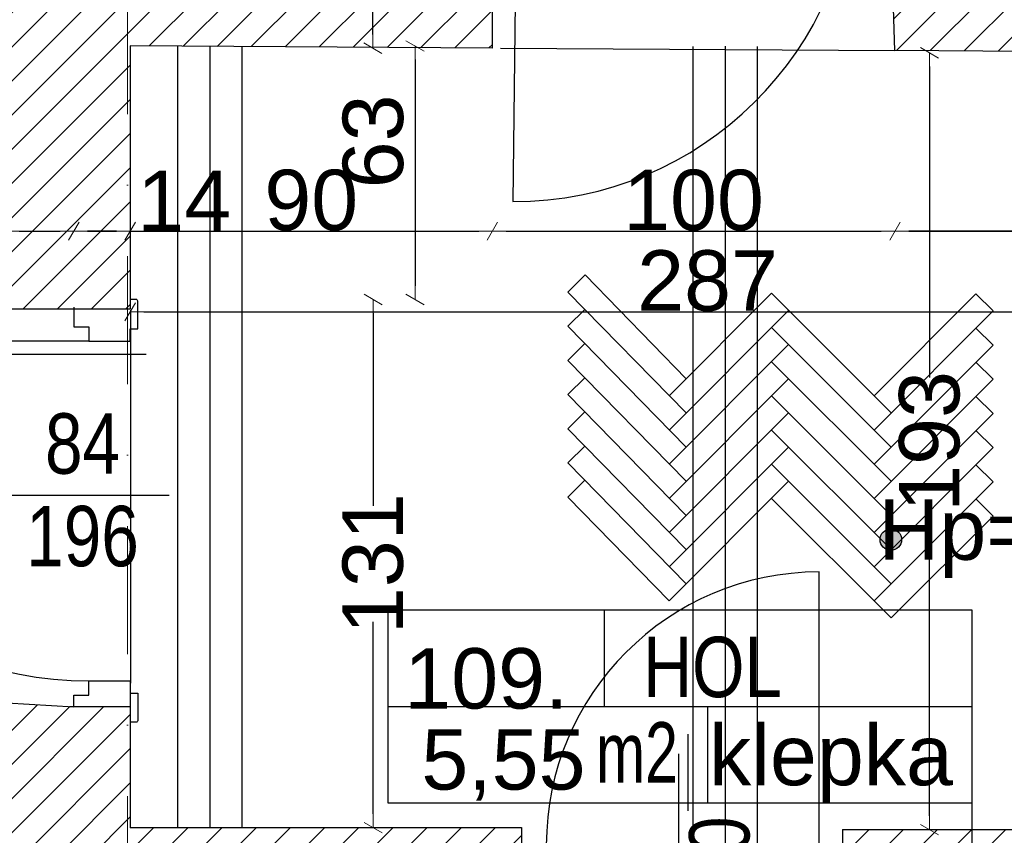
# Model space of a CAD drawing. Header units: millimetres. Extents: x 75999 to 132160, y -108895 to -89040.
# Tile 39 of 61: x 101700 to 104146, y -102482 to -100457. Entities that reach past the tile are written whole.
import ezdxf

# ---------------------------------------------------------------- set-up
doc = ezdxf.new("R2010")
doc.units = ezdxf.units.MM
doc.header["$MEASUREMENT"] = 0
doc.linetypes.add('Dot & Dashed', pattern=[670.277762, 317.5, -176.388889, 0, -176.388874])
for name, color, linetype in [('A-DRZWI', 7, 'Continuous'), ('A-OPISY-2', 7, 'Continuous'), ('A-OPISY-3', 7, 'Continuous'), ('A-WIDOK', 7, 'Continuous'), ('A-WYSOKOSCI', 7, 'Continuous'), ('belki nad', 7, 'Continuous'), ('DIM MALY', 7, 'Continuous'), ('Drawing & Figure', 7, 'Continuous'), ('DRZWI', 7, 'Continuous'), ('linia nadproza', 7, 'Continuous'), ('opisy inne', 7, 'Continuous'), ('OSIE', 7, 'Continuous'), ('POSADZKI', 7, 'Continuous'), ('SCIANY_KONSTR', 7, 'Continuous'), ('Structural - Bearing', 7, 'Continuous'), ('Structural - Grid', 7, 'Continuous')]:
    doc.layers.add(name, color=color, linetype=linetype)
doc.styles.add('STYL_AUTOMATYCZNY_1', font='arial.ttf')
doc.styles.add('STYL_AUTOMATYCZNY_2', font='arial.ttf')
doc.styles.add('STYL_AUTOMATYCZNY_4', font='arial.ttf', dxfattribs={"width": 0.8})
doc.styles.add('STYL_AUTOMATYCZNY_5', font='arial.ttf', dxfattribs={"width": 0.7})
doc.dimstyles.new('STYL_AUTOMATYCZNY__1', dxfattribs={"dimtxt": 150, "dimasz": 34.231941, "dimexe": 0.18, "dimexo": 0.0625, "dimgap": 0, "dimtad": 1, "dimdec": 0, "dimlfac": 0.1, "dimzin": 0, "dimdsep": 46, "dimtxsty": 'STYL_AUTOMATYCZNY_2', "dimblk": 'ARROWHEAD_2', "dimblk1": 'ARROWHEAD_2', "dimblk2": 'ARROWHEAD_2', "dimcen": 0.09, "dimse1": 1, "dimse2": 1, "dimclrd": 5, "dimclre": 5, "dimclrt": 5, "dimadec": 0, "dimazin": 0, "dimtfac": 1, "dimtdec": 4, "dimtmove": 0, "dimatfit": 3, "dimfxl": 0, "dimtolj": 1, "dimtzin": 0, "dimarcsym": 0})
doc.dimstyles.new('STYL_AUTOMATYCZNY__3', dxfattribs={"dimtxt": 150, "dimasz": 34.231941, "dimexe": 0.18, "dimexo": 0.0625, "dimgap": 0, "dimtad": 1, "dimtih": 1, "dimtoh": 1, "dimdec": 0, "dimlfac": 0.1, "dimzin": 0, "dimdsep": 46, "dimtxsty": 'STYL_AUTOMATYCZNY_2', "dimblk": 'ARROWHEAD_2', "dimblk1": 'ARROWHEAD_2', "dimblk2": 'ARROWHEAD_2', "dimcen": 0.09, "dimse1": 1, "dimse2": 1, "dimclrd": 5, "dimclre": 5, "dimclrt": 1, "dimadec": 0, "dimazin": 0, "dimtfac": 1, "dimtdec": 4, "dimtmove": 0, "dimatfit": 3, "dimfxl": 0, "dimtolj": 1, "dimtzin": 0, "dimarcsym": 0})
doc.dimstyles.new('STYL_AUTOMATYCZNY__4', dxfattribs={"dimtxt": 150, "dimasz": 34.231941, "dimexe": 0.18, "dimexo": 0.0625, "dimgap": 0, "dimtad": 1, "dimdec": 0, "dimlfac": 0.1, "dimzin": 0, "dimdsep": 46, "dimtxsty": 'STYL_AUTOMATYCZNY_2', "dimblk": 'ARROWHEAD_2', "dimblk1": 'ARROWHEAD_2', "dimblk2": 'ARROWHEAD_2', "dimcen": 0.09, "dimse1": 1, "dimse2": 1, "dimclrd": 5, "dimclre": 5, "dimclrt": 1, "dimadec": 0, "dimazin": 0, "dimtfac": 1, "dimtdec": 4, "dimtmove": 0, "dimatfit": 3, "dimfxl": 0, "dimtolj": 1, "dimtzin": 0, "dimarcsym": 0})
doc.dimstyles.new('STYL_AUTOMATYCZNY__5', dxfattribs={"dimtxt": 150, "dimasz": 34.231941, "dimexe": 0.18, "dimexo": 0.0625, "dimgap": 0, "dimtad": 1, "dimdec": 0, "dimlfac": 0.1, "dimzin": 0, "dimdsep": 46, "dimtxsty": 'STYL_AUTOMATYCZNY_2', "dimblk": 'ARROWHEAD_2', "dimblk1": 'ARROWHEAD_2', "dimblk2": 'ARROWHEAD_2', "dimcen": 0.09, "dimse1": 1, "dimse2": 1, "dimclrd": 5, "dimclre": 5, "dimclrt": 1, "dimadec": 0, "dimazin": 0, "dimtfac": 1, "dimtdec": 4, "dimtmove": 2, "dimatfit": 3, "dimfxl": 0, "dimtolj": 1, "dimtzin": 0, "dimarcsym": 0})
pattern_1 = [(45, (0, 0), (-42.426407, 42.426407), [])]

# ---------------------------------------------------------------- blocks, each defined once
blk = doc.blocks.new('ARROWHEAD_2')
at = {"color": 0, "linetype": 'Continuous', "lineweight": 0}
for p, q in [((0, 0), (-1, 0)), ((-0.378, -0.655), (0.378, 0.655))]:
    blk.add_line(p, q, dxfattribs=at)
blk = doc.blocks.new('*D13')
at = {"layer": 'A-WIDOK', "color": 5, "lineweight": -2}
for p, q in [((102576.7, -99991.6), (102576.7, -100135.2)), ((102576.7, -100493.1), (102576.7, -100350))]:
    blk.add_line(p, q, dxfattribs=at)
at = {"layer": 'Defpoints', "color": 0}
for p in [(102576.7, -99957.3), (103359.3, -99957.3), (102604.5, -100527.3)]:
    blk.add_point(p, dxfattribs=at)
at = {"layer": 'A-WIDOK', "color": 5, "lineweight": -2, "xscale": 34.23194115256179, "yscale": 34.23194115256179, "zscale": 34.23194115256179}
for p, rotation in [((102576.7, -99957.3), 90), ((102576.7, -100527.3), 270)]:
    blk.add_blockref('ARROWHEAD_2', p, dxfattribs=dict(at, rotation=rotation))
at = {"layer": 'A-WIDOK', "color": 5, "insert": (102576.7, -100242.6), "char_height": 150, "attachment_point": 5, "rotation": 90, "style": 'STYL_AUTOMATYCZNY_2'}
blk.add_mtext('\\A1;57', dxfattribs=at)
blk = doc.blocks.new('*D19')
at = {"layer": 'Defpoints', "color": 0}
for p in [(101974.1, -100926.8), (104843.4, -101181.9), (104843.4, -101328.2)]:
    blk.add_point(p, dxfattribs=at)
at = {"layer": 'DIM MALY', "color": 5, "lineweight": -2}
blk.add_line((102008.3, -101181.9), (104809.2, -101181.9), dxfattribs=at)
at = {"layer": 'DIM MALY', "color": 5, "lineweight": -2, "xscale": 34.23194115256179, "yscale": 34.23194115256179, "zscale": 34.23194115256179, "rotation": 180}
blk.add_blockref('ARROWHEAD_2', (101974.1, -101181.9), dxfattribs=at)
at = {"layer": 'DIM MALY', "color": 5, "lineweight": -2, "xscale": 34.23194115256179, "yscale": 34.23194115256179, "zscale": 34.23194115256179}
blk.add_blockref('ARROWHEAD_2', (104843.4, -101181.9), dxfattribs=at)
at = {"layer": 'DIM MALY', "color": 1, "insert": (103408.4, -101105.3), "char_height": 150, "attachment_point": 5, "style": 'STYL_AUTOMATYCZNY_2'}
blk.add_mtext('\\A1;287', dxfattribs=at)
blk = doc.blocks.new('*D109')
at = {"layer": 'Defpoints', "color": 0}
for p in [(101834.1, -100981.9), (101834.1, -101086.9), (101974.1, -101086.9)]:
    blk.add_point(p, dxfattribs=at)
at = {"layer": 'DIM MALY', "color": 5, "lineweight": -2}
for p, q in [((101939.9, -100981.9), (101868.4, -100981.9)), ((101974.1, -100981.9), (102008.3, -100981.9)), ((102008.3, -100981.9), (102208.5, -100981.9))]:
    blk.add_line(p, q, dxfattribs=at)
at = {"layer": 'DIM MALY', "color": 5, "lineweight": -2, "xscale": 34.23194115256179, "yscale": 34.23194115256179, "zscale": 34.23194115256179, "rotation": 180}
blk.add_blockref('ARROWHEAD_2', (101834.1, -100981.9), dxfattribs=at)
at = {"layer": 'DIM MALY', "color": 5, "lineweight": -2, "xscale": 34.23194115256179, "yscale": 34.23194115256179, "zscale": 34.23194115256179}
blk.add_blockref('ARROWHEAD_2', (101974.1, -100981.9), dxfattribs=at)
at = {"layer": 'DIM MALY', "color": 1, "insert": (102108.4, -100906.6), "char_height": 150, "attachment_point": 5, "style": 'STYL_AUTOMATYCZNY_2'}
blk.add_mtext('\\A1;14', dxfattribs=at)
blk = doc.blocks.new('*D110')
at = {"layer": 'Defpoints', "color": 0}
for p in [(101834.1, -100981.9), (101834.1, -101086.9), (101664.2, -101132.7)]:
    blk.add_point(p, dxfattribs=at)
at = {"layer": 'DIM MALY', "color": 5, "lineweight": -2}
for p, q in [((101629.9, -100981.9), (101429.2, -100981.9)), ((101664.2, -100981.9), (101629.9, -100981.9)), ((101698.4, -100981.9), (101799.9, -100981.9))]:
    blk.add_line(p, q, dxfattribs=at)
at = {"layer": 'DIM MALY', "color": 5, "lineweight": -2, "xscale": 34.23194115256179, "yscale": 34.23194115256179, "zscale": 34.23194115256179, "rotation": 180}
blk.add_blockref('ARROWHEAD_2', (101664.2, -100981.9), dxfattribs=at)
at = {"layer": 'DIM MALY', "color": 5, "lineweight": -2, "xscale": 34.23194115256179, "yscale": 34.23194115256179, "zscale": 34.23194115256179}
blk.add_blockref('ARROWHEAD_2', (101834.1, -100981.9), dxfattribs=at)
at = {"layer": 'DIM MALY', "color": 1, "insert": (101529.5, -100906.6), "char_height": 150, "attachment_point": 5, "style": 'STYL_AUTOMATYCZNY_2'}
blk.add_mtext('\\A1;17', dxfattribs=at)
blk = doc.blocks.new('*D111')
at = {"layer": 'Defpoints', "color": 0}
for p in [(101974.1, -100981.9), (101834.1, -101086.9), (101974.1, -101086.9)]:
    blk.add_point(p, dxfattribs=at)
at = {"layer": 'DIM MALY', "color": 5, "lineweight": -2}
for p, q in [((101868.4, -100981.9), (101939.9, -100981.9)), ((101974.1, -100981.9), (102008.3, -100981.9)), ((102008.3, -100981.9), (102208.5, -100981.9))]:
    blk.add_line(p, q, dxfattribs=at)
at = {"layer": 'DIM MALY', "color": 5, "lineweight": -2, "xscale": 34.23194115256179, "yscale": 34.23194115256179, "zscale": 34.23194115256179, "rotation": 180}
blk.add_blockref('ARROWHEAD_2', (101834.1, -100981.9), dxfattribs=at)
at = {"layer": 'DIM MALY', "color": 5, "lineweight": -2, "xscale": 34.23194115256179, "yscale": 34.23194115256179, "zscale": 34.23194115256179}
blk.add_blockref('ARROWHEAD_2', (101974.1, -100981.9), dxfattribs=at)
at = {"layer": 'DIM MALY', "color": 1, "insert": (102108.4, -100906.6), "char_height": 150, "attachment_point": 5, "style": 'STYL_AUTOMATYCZNY_2'}
blk.add_mtext('\\A1;14', dxfattribs=at)
blk = doc.blocks.new('*D114')
at = {"layer": 'Defpoints', "color": 0}
for p in [(103873.8, -100606.8), (103873.8, -100981.9), (104843.4, -100975.9)]:
    blk.add_point(p, dxfattribs=at)
at = {"layer": 'DIM MALY', "color": 5, "lineweight": -2}
blk.add_line((104809.2, -100981.9), (103908.1, -100981.9), dxfattribs=at)
at = {"layer": 'DIM MALY', "color": 5, "lineweight": -2, "xscale": 34.23194115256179, "yscale": 34.23194115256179, "zscale": 34.23194115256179, "rotation": 180}
blk.add_blockref('ARROWHEAD_2', (103873.8, -100981.9), dxfattribs=at)
at = {"layer": 'DIM MALY', "color": 5, "lineweight": -2, "xscale": 34.23194115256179, "yscale": 34.23194115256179, "zscale": 34.23194115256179}
blk.add_blockref('ARROWHEAD_2', (104843.4, -100981.9), dxfattribs=at)
at = {"layer": 'DIM MALY', "color": 1, "insert": (104358.4, -100905.3), "char_height": 150, "attachment_point": 5, "style": 'STYL_AUTOMATYCZNY_2'}
blk.add_mtext('\\A1;97', dxfattribs=at)
blk = doc.blocks.new('*D115')
at = {"layer": 'Defpoints', "color": 0}
for p in [(102874.1, -100600.9), (103873.8, -100606.8), (103873.8, -100981.9)]:
    blk.add_point(p, dxfattribs=at)
at = {"layer": 'DIM MALY', "color": 5, "lineweight": -2}
blk.add_line((102908.4, -100981.9), (103839.6, -100981.9), dxfattribs=at)
at = {"layer": 'DIM MALY', "color": 5, "lineweight": -2, "xscale": 34.23194115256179, "yscale": 34.23194115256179, "zscale": 34.23194115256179, "rotation": 180}
blk.add_blockref('ARROWHEAD_2', (102874.1, -100981.9), dxfattribs=at)
at = {"layer": 'DIM MALY', "color": 5, "lineweight": -2, "xscale": 34.23194115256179, "yscale": 34.23194115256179, "zscale": 34.23194115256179}
blk.add_blockref('ARROWHEAD_2', (103873.8, -100981.9), dxfattribs=at)
at = {"layer": 'DIM MALY', "color": 1, "insert": (103373.6, -100905.3), "char_height": 150, "attachment_point": 5, "style": 'STYL_AUTOMATYCZNY_2'}
blk.add_mtext('\\A1;100', dxfattribs=at)
blk = doc.blocks.new('*D116')
at = {"layer": 'Defpoints', "color": 0}
for p in [(103873.8, -100606.8), (104843.4, -100975.9), (104843.4, -100981.9)]:
    blk.add_point(p, dxfattribs=at)
at = {"layer": 'DIM MALY', "color": 5, "lineweight": -2}
blk.add_line((103908.1, -100981.9), (104809.2, -100981.9), dxfattribs=at)
at = {"layer": 'DIM MALY', "color": 5, "lineweight": -2, "xscale": 34.23194115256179, "yscale": 34.23194115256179, "zscale": 34.23194115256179, "rotation": 180}
blk.add_blockref('ARROWHEAD_2', (103873.8, -100981.9), dxfattribs=at)
at = {"layer": 'DIM MALY', "color": 5, "lineweight": -2, "xscale": 34.23194115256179, "yscale": 34.23194115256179, "zscale": 34.23194115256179}
blk.add_blockref('ARROWHEAD_2', (104843.4, -100981.9), dxfattribs=at)
at = {"layer": 'DIM MALY', "color": 1, "insert": (104358.4, -100905.3), "char_height": 150, "attachment_point": 5, "style": 'STYL_AUTOMATYCZNY_2'}
blk.add_mtext('\\A1;97', dxfattribs=at)
blk = doc.blocks.new('*D117')
at = {"layer": 'Defpoints', "color": 0}
for p in [(102874.1, -100600.9), (101974.1, -100948.1), (102874.1, -100981.9)]:
    blk.add_point(p, dxfattribs=at)
at = {"layer": 'DIM MALY', "color": 5, "lineweight": -2}
blk.add_line((102008.3, -100981.9), (102839.9, -100981.9), dxfattribs=at)
at = {"layer": 'DIM MALY', "color": 5, "lineweight": -2, "xscale": 34.23194115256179, "yscale": 34.23194115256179, "zscale": 34.23194115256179, "rotation": 180}
blk.add_blockref('ARROWHEAD_2', (101974.1, -100981.9), dxfattribs=at)
at = {"layer": 'DIM MALY', "color": 5, "lineweight": -2, "xscale": 34.23194115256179, "yscale": 34.23194115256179, "zscale": 34.23194115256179}
blk.add_blockref('ARROWHEAD_2', (102874.1, -100981.9), dxfattribs=at)
at = {"layer": 'DIM MALY', "color": 1, "insert": (102423.9, -100905.3), "char_height": 150, "attachment_point": 5, "style": 'STYL_AUTOMATYCZNY_2'}
blk.add_mtext('\\A1;90', dxfattribs=at)
blk = doc.blocks.new('*D118')
at = {"layer": 'Defpoints', "color": 0}
for p in [(102874.1, -100600.9), (103873.8, -100606.8), (103873.8, -100981.9)]:
    blk.add_point(p, dxfattribs=at)
at = {"layer": 'DIM MALY', "color": 5, "lineweight": -2}
blk.add_line((102908.4, -100981.9), (103839.6, -100981.9), dxfattribs=at)
at = {"layer": 'DIM MALY', "color": 5, "lineweight": -2, "xscale": 34.23194115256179, "yscale": 34.23194115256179, "zscale": 34.23194115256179, "rotation": 180}
blk.add_blockref('ARROWHEAD_2', (102874.1, -100981.9), dxfattribs=at)
at = {"layer": 'DIM MALY', "color": 5, "lineweight": -2, "xscale": 34.23194115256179, "yscale": 34.23194115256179, "zscale": 34.23194115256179}
blk.add_blockref('ARROWHEAD_2', (103873.8, -100981.9), dxfattribs=at)
at = {"layer": 'DIM MALY', "color": 1, "insert": (103373.6, -100905.3), "char_height": 150, "attachment_point": 5, "style": 'STYL_AUTOMATYCZNY_2'}
blk.add_mtext('\\A1;100', dxfattribs=at)
blk = doc.blocks.new('*D119')
at = {"layer": 'Defpoints', "color": 0}
for p in [(103873.8, -100606.8), (104843.4, -100975.9), (104843.4, -100981.9)]:
    blk.add_point(p, dxfattribs=at)
at = {"layer": 'DIM MALY', "color": 5, "lineweight": -2}
blk.add_line((103908.1, -100981.9), (104809.2, -100981.9), dxfattribs=at)
at = {"layer": 'DIM MALY', "color": 5, "lineweight": -2, "xscale": 34.23194115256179, "yscale": 34.23194115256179, "zscale": 34.23194115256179, "rotation": 180}
blk.add_blockref('ARROWHEAD_2', (103873.8, -100981.9), dxfattribs=at)
at = {"layer": 'DIM MALY', "color": 5, "lineweight": -2, "xscale": 34.23194115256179, "yscale": 34.23194115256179, "zscale": 34.23194115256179}
blk.add_blockref('ARROWHEAD_2', (104843.4, -100981.9), dxfattribs=at)
at = {"layer": 'DIM MALY', "color": 1, "insert": (104358.4, -100905.3), "char_height": 150, "attachment_point": 5, "style": 'STYL_AUTOMATYCZNY_2'}
blk.add_mtext('\\A1;97', dxfattribs=at)
blk = doc.blocks.new('*D123')
at = {"layer": 'Defpoints', "color": 0}
for p in [(102492.9, -100521.7), (102443.5, -101151.5), (102681.7, -101151.5)]:
    blk.add_point(p, dxfattribs=at)
at = {"layer": 'DIM MALY', "color": 5, "lineweight": -2}
blk.add_line((102681.7, -100555.9), (102681.7, -101117.2), dxfattribs=at)
at = {"layer": 'DIM MALY', "color": 5, "lineweight": -2, "xscale": 34.23194115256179, "yscale": 34.23194115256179, "zscale": 34.23194115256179}
for p, rotation in [((102681.7, -100521.7), 90), ((102681.7, -101151.5), 270)]:
    blk.add_blockref('ARROWHEAD_2', p, dxfattribs=dict(at, rotation=rotation))
at = {"layer": 'DIM MALY', "color": 1, "insert": (102578.1, -100758.9), "char_height": 150, "attachment_point": 5, "rotation": 90, "style": 'STYL_AUTOMATYCZNY_2'}
blk.add_mtext('\\A1;63', dxfattribs=at)
blk = doc.blocks.new('*D124')
at = {"layer": 'Defpoints', "color": 0}
for p in [(102479.4, -101151.5), (101974.1, -102462.9), (102577.6, -102462.9)]:
    blk.add_point(p, dxfattribs=at)
at = {"layer": 'DIM MALY', "color": 5, "lineweight": -2}
for p, q in [((102577.6, -101185.7), (102577.6, -101663.4)), ((102577.6, -102428.6), (102577.6, -101951.7))]:
    blk.add_line(p, q, dxfattribs=at)
at = {"layer": 'DIM MALY', "color": 5, "lineweight": -2, "xscale": 34.23194115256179, "yscale": 34.23194115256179, "zscale": 34.23194115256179}
for p, rotation in [((102577.6, -101151.5), 90), ((102577.6, -102462.9), 270)]:
    blk.add_blockref('ARROWHEAD_2', p, dxfattribs=dict(at, rotation=rotation))
at = {"layer": 'DIM MALY', "color": 1, "insert": (102577.6, -101807.5), "char_height": 150, "attachment_point": 5, "rotation": 90, "style": 'STYL_AUTOMATYCZNY_2'}
blk.add_mtext('\\A1;131', dxfattribs=at)
blk = doc.blocks.new('*D329')
at = {"layer": 'Defpoints', "color": 0}
for p in [(104171.9, -100538.9), (103960.1, -102467.9), (104172, -102467.9)]:
    blk.add_point(p, dxfattribs=at)
at = {"layer": 'DIM MALY', "color": 5, "lineweight": -2}
for p, q in [((103960.1, -100573.1), (103960.1, -101345.1)), ((103960.1, -102433.6), (103960.1, -101662.4))]:
    blk.add_line(p, q, dxfattribs=at)
at = {"layer": 'DIM MALY', "color": 5, "lineweight": -2, "xscale": 34.23194115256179, "yscale": 34.23194115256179, "zscale": 34.23194115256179}
for p, rotation in [((103960.1, -100538.9), 90), ((103960.1, -102467.9), 270)]:
    blk.add_blockref('ARROWHEAD_2', p, dxfattribs=dict(at, rotation=rotation))
at = {"layer": 'DIM MALY', "color": 1, "insert": (103960.1, -101503.8), "char_height": 150, "attachment_point": 5, "rotation": 90, "style": 'STYL_AUTOMATYCZNY_2'}
blk.add_mtext('\\A1;193', dxfattribs=at)

msp = doc.modelspace()

# ---------------------------------------------------------------- hatches: boundary and pattern name
at = {"layer": 'A-WYSOKOSCI'}
msp.add_hatch(color=256, dxfattribs=at).paths.add_polyline_path([(103890.4, -101747.7, 1), (103837, -101747.7, 1)])
at = {"layer": 'Drawing & Figure'}
h = msp.add_hatch(dxfattribs=at)
h.set_pattern_fill('Common_Brick_0001', color=256, style=0, pattern_type=2)
h.set_pattern_definition(pattern_1)
h.paths.add_polyline_path([(99094.4, -98984.5), (99094.4, -99114.5), (99105, -99682.9), (101265, -99682.9), (101265, -99914.6), (101265, -100205.7), (101265, -100632.9), (101664.2, -100632.9), (101664.2, -101174.4), (101974.1, -101174.4), (101974.1, -100521.7), (102874.1, -100527), (102875, -100087.3), (102850.9, -100084.7), (102850.9, -99957.3), (102821.1, -99957.2), (102821.1, -99956.7), (102191.9, -99954.2), (102190.9, -99903.3), (101953.7, -99903.3), (101953, -99466.3), (101952.9, -99403.3), (102190.9, -99403.3), (102188.5, -99228.9), (102184.6, -98949.9), (102182, -98765.8), (102162, -98765.8), (102087.1, -98765.8), (102087.1, -98765.9), (101949.5, -98769.1), (101949.5, -98625.8), (102182, -98625.8), (102181.9, -94913.1), (102053.8, -94913.1), (101659.4, -94891.2), (101644.5, -98079.9), (101329.1, -98081.1), (101314.5, -98961), (99339.4, -98984.5), (99339.4, -98984.2), (99259.4, -98984.3), (99179.4, -98984.4), (99124.2, -98984.5)])
h = msp.add_hatch(dxfattribs=at)
h.set_pattern_fill('Common_Brick_0001', color=256, style=0, pattern_type=2)
h.set_pattern_definition(pattern_1)
h.paths.add_polyline_path([(99004.1, -105130.5), (99004.1, -105133.1), (99004.1, -105263.1), (99017.4, -105383.1), (99026.9, -105383.1, -0.383982), (99062.4, -105418.4), (99074.8, -105418.4), (99074.8, -105433.4, 1.205804), (99122.6, -105465.6), (99137.4, -105465.6), (99137.4, -105483.1), (99204.1, -105483.1), (100947.8, -105483.1), (101030.5, -105483.1), (101030.5, -105465.6), (101045.3, -105465.6, 0.263086), (101068.2, -105483.1), (101076.2, -105483.1, 0.761796), (101083.7, -105427), (101083.7, -105412.2), (101530.5, -105412.2), (101977.3, -105412.2), (101977.3, -105427, 0.761796), (101984.8, -105483.1), (101992.7, -105483.1, 0.263086), (102015.7, -105465.6), (102030.5, -105465.6), (102030.5, -105483.1), (102113.1, -105483.1), (103924.3, -105483.1), (103924.3, -105465.7), (103939, -105465.7, 1.205804), (103986.9, -105433.5), (103986.9, -105418.5), (103999.2, -105418.5, -0.383982), (104034.7, -105383.1), (104044.2, -105383.1), (104057.6, -105263.1), (104057.6, -105133.1), (104057.6, -105120.6), (103945.6, -104852.9), (103944.9, -104852.9), (103844.1, -104852.9), (103844.1, -104162.2), (103844.1, -102612.9), (104065.1, -102614.3), (104741.9, -102618.9), (104741.9, -102618.7), (106171.9, -102627.6), (106171.9, -102628.6), (106251.9, -102629.2), (106251.9, -102618.7), (106370.4, -102462.9), (104954.1, -102462.9), (104954.1, -102402.3), (104954.2, -102162.3), (104954.2, -101922.3), (104954.2, -101876.9), (104954.2, -101286.9), (104954.2, -101086.9), (104954.2, -100540.3), (105004.2, -100540.6), (105004.6, -100517.3), (105003.8, -100516.6), (105001.4, -100099.6), (105011.2, -100099.6), (104997.1, -99971.2), (104808.8, -99969.9), (104807.5, -100169.9), (104600.5, -100168.5), (104107.5, -100165.1), (104108.8, -99965.1), (103861, -99963.2), (103861, -100145.9), (103873.8, -100532.8), (104843.4, -100540.6), (104843.4, -101086.9), (104843.4, -101286.9), (104843.4, -101876.9), (104843.5, -102467.9), (104065.1, -102467.9), (103743.6, -102467.9), (103743.6, -102482.8), (103746.4, -102482.8), (103744.1, -102612.9), (103743.7, -102612.9), (103744, -104162.2), (103744.1, -104862.9), (101964.1, -104862.9), (101964.1, -104482.9), (101889.3, -104482.9), (101749.6, -104482.9), (101749.6, -104482.7), (101749.3, -104342.9), (101963.9, -104342.9), (101963.9, -104162.2), (101963.9, -102612.9), (102946.5, -102612.8), (102946.5, -102462.9), (102251.9, -102462.9), (102171.9, -102462.9), (102091.9, -102462.9), (101974.1, -102462.9), (101974.1, -102205.7), (101974.1, -102162.9), (101834.1, -102162.9), (101667.5, -102152.9), (101623.3, -104162.2), (101612.3, -104662.9), (101607.5, -104882.9), (99117.5, -104882.9)])

# ---------------------------------------------------------------- linework, layer by layer
at = {"layer": 'A-DRZWI'}
for p, q in [((102070.9, -101638.1), (101610, -101638.1)), ((103336.5, -102279.9), (103336.5, -102772.9))]:
    msp.add_line(p, q, dxfattribs=at)
for points in [[(102934.9, -100060.2), (102924.9, -100908.2, 0.411769), (103776.9, -100066.2)], [(101871.2, -101254.6), (100997.6, -101254.6, 0.406915), (101871.2, -102098.2)], [(103685.8, -102506.4), (103685.8, -101827.8, 0.413892), (103007.9, -102506.4)]]:
    msp.add_lwpolyline(points, format="xyb", dxfattribs=at)
at = {"layer": 'A-OPISY-3'}
for p, q in [((103151.4, -101922.3), (103151.4, -102162.3)), ((102615.3, -102162.3), (104065.1, -102162.3)), ((103408.3, -102162.3), (103408.3, -102402.3)), ((103359.1, -102231), (103359.1, -102421))]:
    msp.add_line(p, q, dxfattribs=at)
msp.add_lwpolyline([(102615.3, -102402.3), (102615.3, -101922.3), (104065.1, -101922.3), (104065.1, -102402.3)], close=True, dxfattribs=at)
at = {"layer": 'A-WYSOKOSCI'}
msp.add_circle((103863.7, -101747.7), 26.7, dxfattribs=at)
at = {"layer": 'belki nad'}
for p, q in [((102091.9, -100522.4), (102091.9, -102462.9)), ((102251.9, -100523.3), (102251.9, -102462.9)), ((103371.9, -100523.3), (103371.9, -104862.9)), ((103531.9, -100523.3), (103531.9, -104862.9))]:
    msp.add_line(p, q, dxfattribs=at)
at = {"layer": 'DIM MALY'}
for p, q in [((101603.9, -101287.2), (102013.8, -101287.2)), ((104065.1, -102373.7), (104065.1, -102736.8))]:
    msp.add_line(p, q, dxfattribs=at)
at = {"layer": 'DRZWI'}
msp.add_line((101974.1, -102123.3), (101974.1, -102171.6), dxfattribs=at)
for points in [[(101834.1, -101170.6), (101834.1, -101218.9), (101871.2, -101218.9), (101871.2, -101254.6), (101974.1, -101254.6), (101974.1, -101223.9), (101992.9, -101223.9), (101992.9, -101155.5, 0.414334), (101988.9, -101151.5), (101974.1, -101151.5)], [(101834.1, -102162.9), (101834.1, -102133.9), (101871.2, -102133.9), (101871.2, -102098.2), (101974.1, -102098.2), (101974.1, -102128.9), (101992.9, -102128.9), (101992.9, -102197.3, -0.414334), (101988.9, -102201.3), (101974.1, -102201.3)]]:
    msp.add_lwpolyline(points, format="xyb", dxfattribs=at)
at = {"layer": 'linia nadproza'}
for p, q in [((102894.1, -100527), (103873.8, -100532.8)), ((101974.8, -101176.7), (101974.8, -102104))]:
    msp.add_line(p, q, dxfattribs=at)
at = {"layer": 'OSIE'}
for p, q in [((102171.9, -100522.8), (102171.9, -102462.9)), ((103451.9, -100522.8), (103451.9, -104862.9))]:
    msp.add_line(p, q, dxfattribs=at)
at = {"layer": 'POSADZKI'}
for p, q in [((103061.7, -101132.9), (103104.1, -101090.5)), ((103355.3, -101348.3), (103104.1, -101090.5)), ((103355.3, -101433.1), (103061.7, -101132.9)), ((103312.8, -101390.7), (103567.4, -101136.1)), ((103864.4, -101433.1), (103567.4, -101136.1)), ((103822, -101390.7), (104075.1, -101137.5)), ((104117.6, -101179.9), (104075.1, -101137.5)), ((103061.7, -101217.7), (103104.1, -101175.3)), ((103312.8, -101475.5), (103609.8, -101178.5)), ((103567.4, -101221), (103609.8, -101178.5)), ((103822, -101475.5), (104117.6, -101179.9)), ((103355.3, -101518), (103061.7, -101217.7)), ((103864.4, -101518), (103567.4, -101221)), ((104117.6, -101264.8), (104075.1, -101222.3)), ((103061.7, -101302.6), (103104.1, -101260.2)), ((103312.8, -101560.4), (103609.8, -101263.4)), ((103822, -101560.4), (104117.6, -101264.8)), ((103355.3, -101602.8), (103061.7, -101302.6)), ((103864.4, -101602.8), (103567.4, -101305.8)), ((104117.6, -101349.6), (104075.1, -101307.2)), ((103061.7, -101387.5), (103104.1, -101345)), ((103312.8, -101645.2), (103609.8, -101348.3)), ((103822, -101645.2), (104117.6, -101349.6)), ((103355.3, -101687.7), (103061.7, -101387.5)), ((103864.4, -101687.7), (103567.4, -101390.7)), ((104117.6, -101434.5), (104075.1, -101392)), ((103061.7, -101472.3), (103104.1, -101429.9)), ((103312.8, -101730.1), (103609.8, -101433.1)), ((103822, -101730.1), (104117.6, -101434.5)), ((103355.3, -101772.5), (103061.7, -101472.3)), ((103864.4, -101772.5), (103567.4, -101475.5)), ((104117.6, -101519.3), (104075.1, -101476.9)), ((103061.7, -101557.2), (103104.1, -101514.7)), ((103312.8, -101814.9), (103609.8, -101518)), ((103822, -101814.9), (104117.6, -101519.3)), ((103355.3, -101857.4), (103061.7, -101557.2)), ((103864.4, -101857.4), (103567.4, -101560.4)), ((103609.8, -101602.8), (103567.4, -101560.4)), ((104117.6, -101604.2), (104075.1, -101561.8)), ((103061.7, -101642), (103104.1, -101599.6)), ((103312.8, -101899.8), (103609.8, -101602.8)), ((103822, -101899.8), (104117.6, -101604.2)), ((103312.8, -101899.8), (103061.7, -101642)), ((103864.4, -101942.2), (103567.4, -101645.2)), ((104117.6, -101689), (104075.1, -101646.6)), ((103864.4, -101942.2), (104117.6, -101689))]:
    msp.add_line(p, q, dxfattribs=at)
at = {"layer": 'SCIANY_KONSTR'}
msp.add_line((103743.6, -102467.8), (103743.6, -102467.9), dxfattribs=at)
at = {"layer": 'Structural - Bearing'}
for p, q in [((102874.1, -100527), (102875, -100087.3)), ((103873.8, -100532.8), (103861, -100145.8)), ((101974.1, -100521.7), (101974.1, -101174.4)), ((102874.1, -100527), (101974.1, -100521.7)), ((104843.4, -100540.6), (103873.8, -100532.8)), ((101664.2, -101174.4), (101974.1, -101174.4)), ((101667.5, -102152.9), (101834.1, -102162.9)), ((101974.1, -102162.9), (101824.1, -102162.9)), ((101974.1, -102162.9), (101974.1, -102462.9)), ((102946.5, -102462.9), (101974.1, -102462.9)), ((102946.5, -102462.8), (102946.5, -102612.8)), ((103743.6, -102467.9), (103744.1, -104862.9)), ((104843.5, -102467.9), (103743.6, -102467.9))]:
    msp.add_line(p, q, dxfattribs=at)
at = {"layer": 'Structural - Grid', "linetype": 'Dot & Dashed', "lineweight": 15}
msp.add_line((101967.3, -107395.1), (101967.3, -90539.7), dxfattribs=at)

# ---------------------------------------------------------------- texts
at = {"layer": 'A-OPISY-2', "char_height": 150}
for s, insert, attachment_point, style in [('\\A1;{\\pql;\\fArial|b0|i0|c238|p0;\\W0.800000;HOL}', (103248.8, -102140.9), 7, 'STYL_AUTOMATYCZNY_4'), ('\\A1;{\\pql;\\fArial|b0|i0|c238|p0;\\W1.000000;109.}', (102655.2, -102169.3), 7, 'STYL_AUTOMATYCZNY_1'), ('\\A1;{\\pqr;\\fArial|b0|i0|c238|p0;\\W0.700000;m2}', (103334.9, -102200.9), 3, 'STYL_AUTOMATYCZNY_5'), ('\\A1;{\\pql;\\fArial|b0|i0|c238|p0;\\W1.000000;klepka}', (103412.2, -102402.8), 7, 'STYL_AUTOMATYCZNY_1'), ('\\A1;{\\pql;\\fArial|b0|i0|c238|p0;\\W1.000000;5,55}', (102697.5, -102396.2), 7, 'STYL_AUTOMATYCZNY_1')]:
    msp.add_mtext(s, dxfattribs=dict(at, insert=insert, attachment_point=attachment_point, style=style))
at = {"layer": 'A-WYSOKOSCI', "insert": (104232, -101745.4), "char_height": 150, "attachment_point": 5, "style": 'STYL_AUTOMATYCZNY_1'}
msp.add_mtext('\\A1;{\\pqc;\\fArial|b0|i0|c238|p0;\\W1.000000;Hp=2.39}', dxfattribs=at)
at = {"layer": 'opisy inne', "char_height": 150, "attachment_point": 5, "style": 'STYL_AUTOMATYCZNY_4'}
for s, insert in [('\\A1;{\\pqc;\\fArial|b0|i0|c238|p0;\\W0.800000;84}', (101855.8, -101510.1)), ('\\A1;{\\pqc;\\fArial|b0|i0|c238|p0;\\W0.800000;196}', (101855.8, -101739.9))]:
    msp.add_mtext(s, dxfattribs=dict(at, insert=insert))
at = {"layer": 'opisy inne', "insert": (103438.6, -102575), "char_height": 150, "attachment_point": 5, "rotation": 90, "style": 'STYL_AUTOMATYCZNY_4'}
msp.add_mtext('\\A1;{\\pqc;\\fArial|b0|i0|c238|p0;\\W0.800000;200}', dxfattribs=at)

# ---------------------------------------------------------------- dimensions: what is measured, and where the dimension line sits
at = {"layer": 'A-WIDOK'}
dim = msp.add_linear_dim(base=(102576.7, -99957.3), p1=(102604.5, -100527.3), p2=(103359.3, -99957.3), angle=90, dimstyle='STYL_AUTOMATYCZNY__1', dxfattribs=at)
dim.commit()
dim.dimension.update_dxf_attribs({"geometry": '*D13', "text_midpoint": (102576.7, -100242.6), "dimtype": 160, "text_rotation": 90})
at = {"layer": 'DIM MALY'}
for base, p1, p2, dimstyle, picture, middle in [((102681.7, -101151.5), (102492.9, -100521.7), (102443.5, -101151.5), 'STYL_AUTOMATYCZNY__5', '*D123', (102578.1, -100758.9)), ((103960.1, -102467.9), (104171.9, -100538.9), (104172, -102467.9), 'STYL_AUTOMATYCZNY__4', '*D329', (103960.1, -101503.8)), ((102577.6, -102462.9), (102479.4, -101151.5), (101974.1, -102462.9), 'STYL_AUTOMATYCZNY__4', '*D124', (102577.6, -101807.5))]:
    dim = msp.add_linear_dim(base=base, p1=p1, p2=p2, angle=270, dimstyle=dimstyle, dxfattribs=at)
    dim.commit()
    dim.dimension.update_dxf_attribs({"geometry": picture, "text_midpoint": middle, "dimtype": 160, "text_rotation": 90})
for base, p1, p2, picture, middle in [((102874.1, -100981.9), (101974.1, -100948.1), (102874.1, -100600.9), '*D117', (102423.9, -100981.9)), ((103873.8, -100981.9), (102874.1, -100600.9), (103873.8, -100606.8), '*D115', (103373.6, -100981.9)), ((103873.8, -100981.9), (102874.1, -100600.9), (103873.8, -100606.8), '*D118', (103373.6, -100981.9)), ((104843.4, -100981.9), (103873.8, -100606.8), (104843.4, -100975.9), '*D116', (104358.4, -100981.9)), ((104843.4, -100981.9), (103873.8, -100606.8), (104843.4, -100975.9), '*D119', (104358.4, -100981.9)), ((101834.1, -100981.9), (101664.2, -101132.7), (101834.1, -101086.9), '*D110', (101529.5, -100981.9)), ((101974.1, -100981.9), (101834.1, -101086.9), (101974.1, -101086.9), '*D111', (102108.4, -100981.9)), ((104843.4, -101181.9), (101974.1, -100926.8), (104843.4, -101328.2), '*D19', (103408.4, -101181.9))]:
    dim = msp.add_linear_dim(base=base, p1=p1, p2=p2, dimstyle='STYL_AUTOMATYCZNY__3', dxfattribs=at)
    dim.commit()
    dim.dimension.update_dxf_attribs({"geometry": picture, "text_midpoint": middle, "dimtype": 160})
for base, p1, p2, picture, middle in [((103873.8, -100981.9), (104843.4, -100975.9), (103873.8, -100606.8), '*D114', (104358.4, -100981.9)), ((101834.1, -100981.9), (101974.1, -101086.9), (101834.1, -101086.9), '*D109', (102108.4, -100981.9))]:
    dim = msp.add_linear_dim(base=base, p1=p1, p2=p2, angle=180, dimstyle='STYL_AUTOMATYCZNY__3', dxfattribs=at)
    dim.commit()
    dim.dimension.update_dxf_attribs({"geometry": picture, "text_midpoint": middle, "dimtype": 160})

doc.saveas('drawing.dxf')
